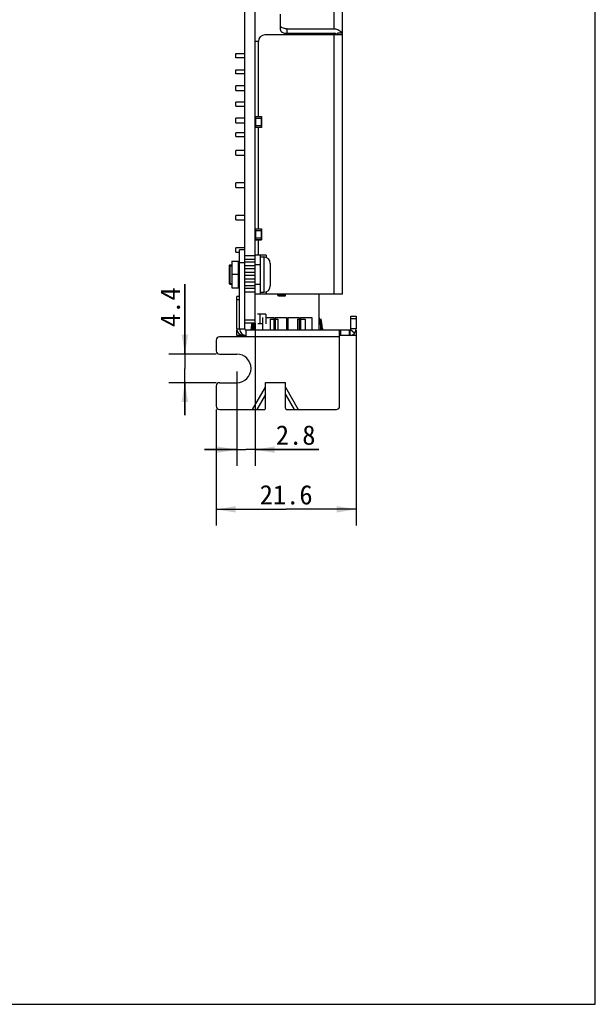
# Model space of a CAD drawing. Header units: millimetres. Extents: x -569 to -228, y 280 to 627.
# Tile 4 of 24: x -316 to -228, y 280 to 432. Entities that reach past the tile are written whole.
import ezdxf
from ezdxf.enums import TextEntityAlignment as Align

# ---------------------------------------------------------------- set-up
doc = ezdxf.new("R2010")
doc.units = ezdxf.units.MM
doc.header["$LTSCALE"] = 32.67
doc.layers.get('0').update_dxf_attribs({"linetype": 'CONTINUOUS'})
doc.layers.add('00_COMPONENTS', color=7, linetype='CONTINUOUS')
doc.layers.add('51__DRAFT_DIMS', color=7, linetype='CONTINUOUS')
doc.styles.get("Standard").update_dxf_attribs({"font": 'simfang.ttf'})
doc.dimstyles.new('DIMSTYLE_10', dxfattribs={"dimtxt": 3, "dimasz": 3, "dimexe": 2.5, "dimexo": 0.5, "dimgap": 0.75, "dimtad": 1, "dimdec": 1, "dimdsep": 46, "dimtxsty": 'Standard', "dimblk": '_FILLED', "dimblk1": '_FILLED', "dimblk2": '_FILLED', "dimcen": 0.09, "dimclrt": 3, "dimazin": 2, "dimtp": 0.1, "dimtm": 0.1, "dimtfac": 1, "dimtdec": 1, "dimtofl": 0, "dimtmove": 0, "dimatfit": 3, "dimldrblk": '_FILLED', "dimfxl": 0, "dimtolj": 1, "dimarcsym": 0})
doc.dimstyles.new('DIMSTYLE_9', dxfattribs={"dimtxt": 3, "dimasz": 3, "dimexe": 2.5, "dimexo": 0.5, "dimgap": 0.75, "dimtad": 1, "dimdec": 1, "dimdsep": 46, "dimtxsty": 'Standard', "dimblk": '_FILLED', "dimblk1": '_FILLED', "dimblk2": '_FILLED', "dimcen": 0.09, "dimclrt": 3, "dimazin": 2, "dimtp": 0.2, "dimtm": 0.2, "dimtfac": 1, "dimtdec": 1, "dimtofl": 0, "dimtmove": 0, "dimatfit": 3, "dimldrblk": '_FILLED', "dimfxl": 0, "dimtolj": 1, "dimarcsym": 0})

# ---------------------------------------------------------------- blocks, each defined once
blk = doc.blocks.new('_FILLED')
at = {"color": 0, "linetype": 'ByBlock'}
blk.add_solid([(0, 0), (-1, 0.167), (-1, -0.167)], dxfattribs=at)
blk = doc.blocks.new('*D29')
at = {"layer": '51__DRAFT_DIMS', "color": 4}
for p, q in [((-264.48, 383.85), (-264.48, 354.01)), ((-286.07, 371.92), (-286.07, 354.01)), ((-286.07, 356.51), (-275.28, 356.51)), ((-264.48, 356.51), (-275.28, 356.51))]:
    blk.add_line(p, q, dxfattribs=at)
at = {"layer": '51__DRAFT_DIMS', "color": 4, "xscale": 3, "yscale": 3, "zscale": 3, "rotation": 180}
blk.add_blockref('_FILLED', (-286.07, 356.51), dxfattribs=at)
at = {"layer": '51__DRAFT_DIMS', "color": 4, "xscale": 3, "yscale": 3, "zscale": 3}
blk.add_blockref('_FILLED', (-264.48, 356.51), dxfattribs=at)
at = {"layer": '51__DRAFT_DIMS', "color": 3}
blk.add_text('21.6', height=3, dxfattribs=at).set_placement((-275.28, 357.26), align=Align.CENTER)
blk = doc.blocks.new('*D30')
at = {"layer": '51__DRAFT_DIMS', "color": 4}
for p, q in [((-290.91, 380.48), (-290.91, 391.27)), ((-290.91, 391.27), (-290.91, 378.27)), ((-286.07, 380.48), (-293.41, 380.48)), ((-290.91, 371.06), (-290.91, 378.27)), ((-286.07, 376.06), (-293.41, 376.06)), ((-290.91, 376.06), (-290.91, 371.06))]:
    blk.add_line(p, q, dxfattribs=at)
at = {"layer": '51__DRAFT_DIMS', "color": 4, "xscale": 3, "yscale": 3, "zscale": 3}
for p, rotation in [((-290.91, 380.48), 270), ((-290.91, 376.06), 90)]:
    blk.add_blockref('_FILLED', p, dxfattribs=dict(at, rotation=rotation))
at = {"layer": '51__DRAFT_DIMS', "color": 3}
blk.add_text('4.4', height=3, rotation=90, dxfattribs=at).set_placement((-291.66, 384.66))
blk = doc.blocks.new('*D34')
at = {"layer": '51__DRAFT_DIMS', "color": 4}
for p, q in [((-280.06, 385.25), (-280.06, 363.23)), ((-282.9, 377.77), (-282.9, 363.23)), ((-282.9, 365.73), (-287.9, 365.73)), ((-287.9, 365.73), (-281.48, 365.73)), ((-270.26, 365.73), (-281.48, 365.73)), ((-280.06, 365.73), (-270.26, 365.73))]:
    blk.add_line(p, q, dxfattribs=at)
at = {"layer": '51__DRAFT_DIMS', "color": 4, "xscale": 3, "yscale": 3, "zscale": 3}
blk.add_blockref('_FILLED', (-282.9, 365.73), dxfattribs=at)
at = {"layer": '51__DRAFT_DIMS', "color": 4, "xscale": 3, "yscale": 3, "zscale": 3, "rotation": 180}
blk.add_blockref('_FILLED', (-280.06, 365.73), dxfattribs=at)
at = {"layer": '51__DRAFT_DIMS', "color": 3}
blk.add_text('2.8', height=3, dxfattribs=at).set_placement((-276.87, 366.48))

msp = doc.modelspace()

# ---------------------------------------------------------------- linework, layer by layer
for p, q in [((-227.558, 280.079), (-227.558, 626.579)), ((-569.084, 280.079), (-227.558, 280.079))]:
    msp.add_line(p, q)
at = {"layer": '00_COMPONENTS', "color": 7}
for p, q in [((-281.662, 385.254), (-281.662, 552.904)), ((-280.062, 384.154), (-280.062, 552.904)), ((-266.562, 389.754), (-266.562, 447.421)), ((-276.162, 430.547), (-276.162, 432.955)), ((-275.162, 430.697), (-267.862, 430.697)), ((-279.562, 428.754), (-280.062, 428.754)), ((-279.562, 417.17), (-279.562, 428.754)), ((-266.562, 429.754), (-278.562, 429.754)), ((-275.162, 430.018), (-267.862, 430.018)), ((-266.562, 430.018), (-267.362, 430.018)), ((-267.362, 430.018), (-267.362, 429.754)), ((-283.062, 426.904), (-281.662, 426.904)), ((-283.062, 426.204), (-283.062, 426.904)), ((-281.662, 426.204), (-283.062, 426.204)), ((-283.062, 424.354), (-281.662, 424.354)), ((-283.062, 423.754), (-283.062, 424.354)), ((-281.662, 423.754), (-283.062, 423.754)), ((-281.662, 421.904), (-283.062, 421.904)), ((-283.062, 421.204), (-283.062, 421.904)), ((-283.062, 421.204), (-281.662, 421.204)), ((-281.662, 419.354), (-283.062, 419.354)), ((-283.062, 418.754), (-283.062, 419.354)), ((-283.062, 418.754), (-281.662, 418.754)), ((-281.662, 416.904), (-283.062, 416.904)), ((-283.062, 416.204), (-283.062, 416.904)), ((-280.032, 417.17), (-279.092, 417.17)), ((-279.097, 416.92), (-279.072, 416.92)), ((-279.092, 417.17), (-279.092, 417.14)), ((-279.092, 417.14), (-279.062, 417.14)), ((-279.082, 416.92), (-279.082, 415.72)), ((-279.062, 417.14), (-279.062, 416.92)), ((-283.062, 416.204), (-281.662, 416.204)), ((-280.032, 415.47), (-280.032, 415.5)), ((-279.092, 415.47), (-280.032, 415.47)), ((-279.562, 399.812), (-279.562, 415.47)), ((-279.092, 415.72), (-279.072, 415.72)), ((-279.062, 415.5), (-279.092, 415.5)), ((-279.062, 415.72), (-279.062, 415.5)), ((-281.662, 414.654), (-283.062, 414.654)), ((-283.062, 414.054), (-283.062, 414.654)), ((-283.062, 414.054), (-281.662, 414.054)), ((-281.662, 411.904), (-283.062, 411.904)), ((-283.062, 411.204), (-283.062, 411.904)), ((-283.062, 411.204), (-281.662, 411.204)), ((-281.662, 406.904), (-283.062, 406.904)), ((-283.062, 406.204), (-283.062, 406.904)), ((-283.062, 406.204), (-281.662, 406.204)), ((-281.662, 401.904), (-283.062, 401.904)), ((-283.062, 401.204), (-283.062, 401.904)), ((-283.062, 401.204), (-281.662, 401.204)), ((-280.032, 399.812), (-279.092, 399.812)), ((-279.097, 399.562), (-279.072, 399.562)), ((-279.092, 399.812), (-279.092, 399.782)), ((-279.092, 399.782), (-279.062, 399.782)), ((-279.092, 398.362), (-279.072, 398.362)), ((-279.082, 399.562), (-279.082, 398.362)), ((-279.062, 399.782), (-279.062, 399.562)), ((-279.062, 398.362), (-279.062, 398.142)), ((-281.662, 396.904), (-283.062, 396.904)), ((-283.062, 396.204), (-283.062, 396.904)), ((-280.032, 398.112), (-280.032, 398.142)), ((-279.092, 398.112), (-280.032, 398.112)), ((-279.562, 395.754), (-279.562, 398.112)), ((-279.062, 398.142), (-279.092, 398.142)), ((-283.062, 396.204), (-282.462, 396.204)), ((-281.662, 396.554), (-282.462, 396.554)), ((-282.462, 384.354), (-282.462, 396.554)), ((-280.062, 395.668), (-281.662, 395.668)), ((-278.362, 395.754), (-280.062, 395.754)), ((-279.262, 389.754), (-279.262, 395.754)), ((-279.262, 395.479), (-278.732, 395.479)), ((-283.962, 394.254), (-284.062, 394.154)), ((-284.062, 394.154), (-284.062, 391.354)), ((-283.962, 394.254), (-283.662, 394.254)), ((-283.962, 394.254), (-283.962, 394.011)), ((-283.962, 394.011), (-283.962, 391.498)), ((-283.662, 394.804), (-282.662, 394.804)), ((-283.662, 394.804), (-283.662, 390.704)), ((-281.662, 395.16), (-280.062, 395.16)), ((-280.062, 394.652), (-281.662, 394.652)), ((-281.662, 394.144), (-280.062, 394.144)), ((-277.732, 394.479), (-277.732, 391.029)), ((-280.062, 393.636), (-281.662, 393.636)), ((-281.662, 393.128), (-280.062, 393.128)), ((-280.062, 392.62), (-281.662, 392.62)), ((-283.962, 391.254), (-284.062, 391.354)), ((-283.962, 391.498), (-283.962, 391.254)), ((-283.962, 391.254), (-283.662, 391.254)), ((-281.662, 392.112), (-280.062, 392.112)), ((-280.062, 391.604), (-281.662, 391.604)), ((-281.662, 391.096), (-280.062, 391.096)), ((-283.662, 390.704), (-282.662, 390.704)), ((-282.462, 389.354), (-282.902, 389.354)), ((-282.902, 384.354), (-282.902, 389.354)), ((-280.062, 390.588), (-281.662, 390.588)), ((-281.662, 390.08), (-280.062, 390.08)), ((-266.562, 389.754), (-280.062, 389.754)), ((-279.262, 390.029), (-278.732, 390.029)), ((-276.553, 389.522), (-276.553, 389.754)), ((-275.553, 389.522), (-276.553, 389.522)), ((-276.453, 389.404), (-276.453, 389.754)), ((-275.553, 389.522), (-275.553, 389.754)), ((-275.453, 389.754), (-275.453, 389.404)), ((-278.412, 386.654), (-279.713, 386.654)), ((-278.412, 386.654), (-278.412, 385.154)), ((-265.282, 386.354), (-264.482, 386.354)), ((-265.282, 384.354), (-265.282, 386.354)), ((-264.482, 386.354), (-264.482, 384.354)), ((-280.062, 385.254), (-281.662, 385.254)), ((-281.662, 384.354), (-281.662, 385.254)), ((-280.613, 385.02), (-280.743, 384.154)), ((-278.912, 385.154), (-279.659, 385.154)), ((-278.912, 386.154), (-278.912, 384.154)), ((-278.412, 386.154), (-277.162, 386.154)), ((-277.753, 385.854), (-276.553, 385.854)), ((-277.753, 385.854), (-277.753, 384.154)), ((-277.162, 386.154), (-277.162, 385.854)), ((-277.162, 385.704), (-277.162, 384.154)), ((-276.962, 386.154), (-275.212, 386.154)), ((-276.962, 386.154), (-276.962, 385.854)), ((-276.962, 385.704), (-276.962, 384.154)), ((-276.553, 385.854), (-276.553, 384.154)), ((-275.212, 386.154), (-275.212, 384.154)), ((-275.012, 386.154), (-273.262, 386.154)), ((-275.012, 386.154), (-275.012, 384.154)), ((-273.553, 385.854), (-272.353, 385.854)), ((-273.553, 385.854), (-273.553, 384.154)), ((-273.262, 386.154), (-273.262, 385.854)), ((-273.262, 385.704), (-273.262, 384.154)), ((-273.062, 386.154), (-271.312, 386.154)), ((-273.062, 386.154), (-273.062, 385.854)), ((-273.062, 385.704), (-273.062, 384.154)), ((-272.353, 385.854), (-272.353, 384.154)), ((-271.312, 386.154), (-271.312, 384.154)), ((-269.591, 384.154), (-270.162, 386.154)), ((-270.162, 385.79), (-269.695, 384.154)), ((-269.854, 385.854), (-270.051, 385.82)), ((-281.462, 383.154), (-285.572, 383.154)), ((-282.902, 384.154), (-282.882, 384.154)), ((-282.902, 383.354), (-282.902, 384.154)), ((-281.662, 383.354), (-282.902, 383.354)), ((-265.401, 384.154), (-281.462, 384.154)), ((-281.462, 383.154), (-281.462, 384.154)), ((-267.022, 372.424), (-267.022, 384.154)), ((-264.482, 383.354), (-267.022, 383.354)), ((-265.4, 383.354), (-265.4, 384.154)), ((-264.503, 384.154), (-264.482, 384.154)), ((-264.482, 384.154), (-264.482, 383.354)), ((-286.072, 382.654), (-286.072, 380.984)), ((-285.572, 380.484), (-282.902, 380.484)), ((-286.072, 375.564), (-286.072, 372.424)), ((-285.572, 376.064), (-282.902, 376.064)), ((-278.452, 376.114), (-275.402, 376.114)), ((-278.452, 372.132), (-278.452, 376.114)), ((-275.402, 372.132), (-275.402, 376.114)), ((-285.572, 371.924), (-278.654, 371.924)), ((-275.201, 371.924), (-267.522, 371.924))]:
    msp.add_line(p, q, dxfattribs=at)
at = {"layer": '00_COMPONENTS', "color": 4}
for p, q in [((-267.862, 430.697), (-267.862, 447.307)), ((-275.162, 430.697), (-275.162, 430.018)), ((-267.862, 389.754), (-267.862, 429.754)), ((-280.032, 417.17), (-280.032, 416.92)), ((-279.092, 417.14), (-280.032, 417.14)), ((-280.022, 416.92), (-279.102, 416.92)), ((-280.022, 416.92), (-280.022, 415.72)), ((-279.102, 415.72), (-279.102, 416.92)), ((-279.092, 416.92), (-279.092, 417.14)), ((-279.092, 415.72), (-280.032, 415.72)), ((-280.032, 415.72), (-280.032, 415.5)), ((-280.032, 415.5), (-279.092, 415.5)), ((-279.092, 415.47), (-279.092, 415.72)), ((-280.032, 399.812), (-280.032, 399.562)), ((-279.092, 399.782), (-280.032, 399.782)), ((-279.092, 398.362), (-280.032, 398.362)), ((-280.032, 398.362), (-280.032, 398.142)), ((-280.022, 399.562), (-279.102, 399.562)), ((-280.022, 399.562), (-280.022, 398.362)), ((-279.102, 398.362), (-279.102, 399.562)), ((-279.092, 399.562), (-279.092, 399.782)), ((-279.092, 398.112), (-279.092, 398.362)), ((-280.032, 398.142), (-279.092, 398.142)), ((-278.732, 395.479), (-278.732, 390.029)), ((-278.362, 395.754), (-278.362, 395.406)), ((-284.062, 394.104), (-283.662, 394.104)), ((-282.662, 394.804), (-282.662, 390.704)), ((-281.662, 394.554), (-282.462, 394.554)), ((-279.262, 394.254), (-280.062, 394.254)), ((-282.462, 392.754), (-283.662, 392.754)), ((-284.062, 391.404), (-283.662, 391.404)), ((-280.062, 391.254), (-279.262, 391.254)), ((-278.362, 390.102), (-278.362, 389.754)), ((-276.553, 389.704), (-275.453, 389.704)), ((-275.453, 389.404), (-276.453, 389.404)), ((-270.162, 384.154), (-270.162, 389.754)), ((-282.462, 388.854), (-282.902, 388.854)), ((-279.362, 386.654), (-279.362, 385.154)), ((-281.662, 385.754), (-280.062, 385.754)), ((-265.282, 385.954), (-264.482, 385.954)), ((-282.902, 384.354), (-281.662, 384.354)), ((-282.402, 383.354), (-282.402, 383.488)), ((-281.902, 383.354), (-281.902, 383.458)), ((-267.022, 383.154), (-281.462, 383.154)), ((-266.876, 384.154), (-266.876, 383.354)), ((-265.518, 383.354), (-265.518, 384.154)), ((-264.712, 383.717), (-265.328, 384.226)), ((-264.482, 384.354), (-265.282, 384.354)), ((-265.082, 383.354), (-265.082, 383.438)), ((-264.882, 383.555), (-264.882, 383.354)), ((-280.452, 371.924), (-278.452, 375.388)), ((-278.452, 374.241), (-279.79, 371.924)), ((-275.402, 375.388), (-273.402, 371.924)), ((-275.402, 374.241), (-274.064, 371.924))]:
    msp.add_line(p, q, dxfattribs=at)
at = {"layer": '00_COMPONENTS', "color": 7}
for centre, radius, start, end in [((-278.562, 428.754), 1, 90, 180), ((-279.092, 417.14), 0.03, 0, 90), ((-279.092, 415.5), 0.03, 267.41289, 270), ((-279.092, 415.5), 0.03, 270, 360), ((-279.092, 399.782), 0.03, 0, 90), ((-279.092, 398.142), 0.03, 267.41289, 270), ((-279.092, 398.142), 0.03, 270, 360), ((-278.732, 394.479), 1, 0, 90), ((-282.662, 395.004), 0.2, 270, 360), ((-278.732, 391.029), 1, 270, 360), ((-282.662, 390.504), 0.2, 0, 90), ((-273.492, 383.956), 7.2, 169.57337, 171.49776), ((-273.392, 383.956), 7.2, 169.57358, 178.42531), ((-273.492, 383.956), 6.951, 169.19505, 178.36706), ((-273.392, 383.956), 6.951, 169.19555, 178.36894), ((-278.823, 384.315), 8.9, 358.95982, 4.83679), ((-278.823, 384.315), 9.1, 2.03217, 9.73491), ((-285.572, 382.654), 0.5, 90, 180), ((-281.902, 384.354), 1, 180, 270), ((-281.462, 384.354), 1, 180, 270), ((-281.462, 384.354), 0.2, 180, 270), ((-278.823, 384.315), 9.1, 358.98264, 359.63454), ((-265.482, 384.354), 1, 274.69084, 360), ((-265.482, 384.354), 0.2, 295.00184, 360), ((-285.572, 380.984), 0.5, 180, 270), ((-282.902, 378.274), 2.21, 270, 90), ((-285.572, 375.564), 0.5, 90, 180), ((-285.572, 372.424), 0.5, 180, 270), ((-267.522, 372.424), 0.5, 270, 360)]:
    msp.add_arc(centre, radius, start, end, dxfattribs=at)
for points, knots in [([(-275.162, 430.697), (-275.291, 430.697), (-275.534, 430.722), (-275.815, 430.814), (-275.992, 430.925), (-276.087, 431.016), (-276.148, 431.118), (-276.162, 431.191), (-276.162, 431.226)], [0, 0, 0, 0, 0.3138274, 0.5944506, 0.7151119, 0.821133, 0.9144091, 1, 1, 1, 1]), ([(-276.162, 430.547), (-276.162, 430.512), (-276.148, 430.439), (-276.087, 430.337), (-275.992, 430.246), (-275.815, 430.135), (-275.534, 430.043), (-275.291, 430.018), (-275.162, 430.018)], [0, 0, 0, 0, 0.085528, 0.1788817, 0.2848903, 0.4055611, 0.6861252, 1, 1, 1, 1]), ([(-267.862, 430.697), (-267.614, 430.697), (-267.237, 430.605), (-266.85, 430.312), (-266.712, 430.12), (-266.662, 430.018)], [0, 0, 0, 0, 0.5170044, 0.7642612, 1, 1, 1, 1]), ([(-267.466, 429.852), (-267.513, 429.905), (-267.639, 429.99), (-267.787, 430.018), (-267.862, 430.018)], [0, 0, 0, 0, 0.4867638, 1, 1, 1, 1]), ([(-279.071, 417.14), (-279.074, 417.14), (-279.082, 417.139), (-279.089, 417.153), (-279.088, 417.167), (-279.094, 417.169)], [0, 0, 0, 0, 0.2518131, 0.5008907, 1, 1, 1, 1]), ([(-279.064, 417.145), (-279.064, 417.144), (-279.065, 417.14), (-279.069, 417.141), (-279.071, 417.14)], [0, 0, 0, 0, 0.4011225, 1, 1, 1, 1]), ([(-280.032, 415.474), (-280.032, 415.472), (-280.038, 415.472), (-280.041, 415.474), (-280.043, 415.476)], [0, 0, 0, 0, 0.3028623, 1, 1, 1, 1]), ([(-280.037, 415.491), (-280.033, 415.494), (-280.032, 415.48), (-280.032, 415.475), (-280.032, 415.474)], [0, 0, 0, 0, 0.8098546, 1, 1, 1, 1]), ([(-279.083, 415.496), (-279.086, 415.5), (-279.072, 415.5), (-279.067, 415.501), (-279.066, 415.501)], [0, 0, 0, 0, 0.8098546, 1, 1, 1, 1]), ([(-279.066, 415.501), (-279.064, 415.5), (-279.064, 415.495), (-279.066, 415.492), (-279.067, 415.49)], [0, 0, 0, 0, 0.3028623, 1, 1, 1, 1]), ([(-279.071, 399.782), (-279.074, 399.781), (-279.082, 399.781), (-279.089, 399.794), (-279.088, 399.809), (-279.094, 399.811)], [0, 0, 0, 0, 0.2518131, 0.5008907, 1, 1, 1, 1]), ([(-279.064, 399.786), (-279.064, 399.785), (-279.065, 399.781), (-279.069, 399.782), (-279.071, 399.782)], [0, 0, 0, 0, 0.4011225, 1, 1, 1, 1]), ([(-280.032, 398.115), (-280.032, 398.114), (-280.038, 398.114), (-280.041, 398.116), (-280.043, 398.117)], [0, 0, 0, 0, 0.3028623, 1, 1, 1, 1]), ([(-280.037, 398.132), (-280.033, 398.135), (-280.032, 398.121), (-280.032, 398.116), (-280.032, 398.115)], [0, 0, 0, 0, 0.8098546, 1, 1, 1, 1]), ([(-279.083, 398.137), (-279.086, 398.141), (-279.072, 398.142), (-279.067, 398.142), (-279.066, 398.142)], [0, 0, 0, 0, 0.8098546, 1, 1, 1, 1]), ([(-279.066, 398.142), (-279.064, 398.142), (-279.064, 398.136), (-279.066, 398.133), (-279.067, 398.131)], [0, 0, 0, 0, 0.3028623, 1, 1, 1, 1]), ([(-278.654, 371.924), (-278.602, 371.924), (-278.495, 371.972), (-278.452, 372.08), (-278.452, 372.132)], [0, 0, 0, 0, 0.4940114, 1, 1, 1, 1]), ([(-275.402, 372.132), (-275.402, 372.08), (-275.36, 371.972), (-275.252, 371.924), (-275.201, 371.924)], [0, 0, 0, 0, 0.5059886, 1, 1, 1, 1])]:
    msp.add_open_spline(points, degree=3, knots=knots, dxfattribs=at)
for points in [[(-267.4, 429.756), (-267.417, 429.791), (-267.44, 429.824), (-267.466, 429.852)], [(-279.067, 415.49), (-279.071, 415.482), (-279.076, 415.473), (-279.084, 415.471)], [(-279.067, 398.131), (-279.071, 398.124), (-279.076, 398.115), (-279.084, 398.113)]]:
    msp.add_open_spline(points, degree=3, dxfattribs=at)

# ---------------------------------------------------------------- dimensions: what is measured, and where the dimension line sits
at = {"layer": '51__DRAFT_DIMS', "color": 4}
for base, p1, p2, angle, picture, middle in [((-290.909, 376.064), (-285.572, 380.484), (-285.572, 376.064), 270, '*D30', (-290.909, 387.933)), ((-282.902, 365.732), (-280.062, 385.754), (-282.902, 378.274), 180, '*D34', (-273.612, 365.732))]:
    dim = msp.add_linear_dim(base=base, p1=p1, p2=p2, angle=angle, dimstyle='DIMSTYLE_10', dxfattribs=at)
    dim.commit()
    dim.dimension.update_dxf_attribs({"geometry": picture, "text_midpoint": middle, "dimtype": 160})
dim = msp.add_linear_dim(base=(-264.482, 356.514), p1=(-286.072, 372.424), p2=(-264.482, 384.354), dimstyle='DIMSTYLE_9', dxfattribs=at)
dim.commit()
dim.dimension.update_dxf_attribs({"geometry": '*D29', "text_midpoint": (-275.31, 356.514), "dimtype": 160})

doc.saveas('drawing.dxf')
